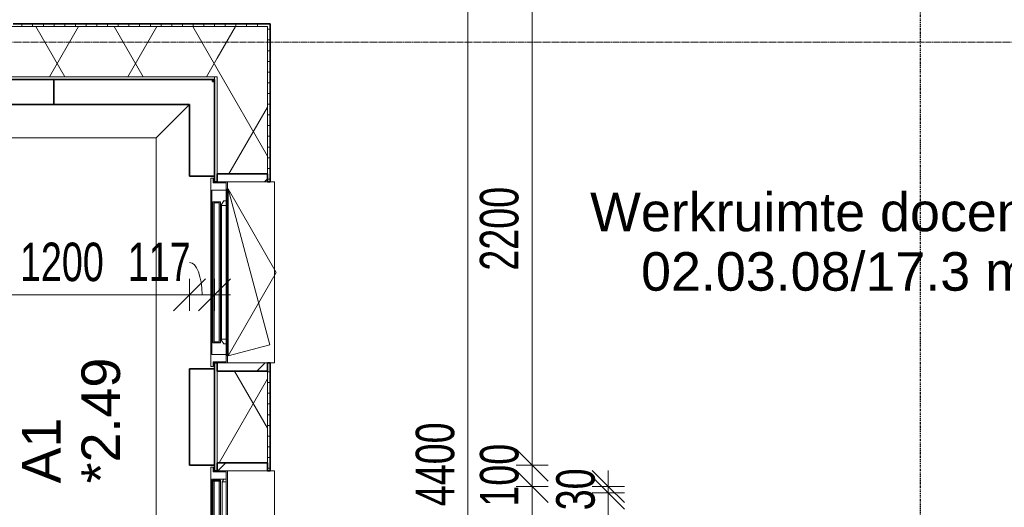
# Model space of a CAD drawing. Header units: millimetres. Extents: x -80560 to 110805, y -11020 to 52719.
# Tile 52 of 182: x 36085 to 40686, y 20153 to 22430. Entities that reach past the tile are written whole.
import ezdxf

# ---------------------------------------------------------------- set-up
doc = ezdxf.new("R2010")
doc.units = ezdxf.units.MM
for name, pattern in [('CENTER2', [20, 8, -4, 4, -4]), ('DASHED2', [6, 4, -2]), ('DASHED2-1', [3, 2, -1])]:
    doc.linetypes.add(name, pattern=pattern)
for name, color, linetype, lineweight in [('A-ANNO-DIMS', 211, 'Continuous', 9), ('A-ANNO-DIMS-100', 211, 'Continuous', 9), ('A-AREA-IDEN', 2, 'Continuous', 9), ('A-DETL-HDLN', 90, 'DASHED2', 18), ('A-FLOR-OVHD', 1, 'DASHED2-1', 18), ('A-GENM', 13, 'Continuous', 18), ('A-GLAZ', 151, 'Continuous', 18), ('A-GLAZ-IDEN', 152, 'Continuous', 18), ('A-GLAZ-SILL', 1, 'Continuous', 18), ('A-WALL', 113, 'Continuous', 35), ('A-WALL-PATT', 111, 'Continuous', 35), ('S-GRID', 1, 'Continuous', 9)]:
    doc.layers.add(name, color=color, linetype=linetype, lineweight=lineweight)
doc.styles.add('Arial', font='arial.ttf', dxfattribs={"height": 180})
doc.styles.add('Arial_6', font='arial.ttf', dxfattribs={"width": 0.7, "height": 180})
doc.dimstyles.new('n3o_1_8_1', dxfattribs={"dimscale": 304.8, "dimtxt": 183.646692, "dimasz": 0.492126, "dimexe": 0.246063, "dimexo": 0.0625, "dimgap": 0.032808, "dimtad": 1, "dimdec": 0, "dimdsep": 46, "dimtxsty": 'Arial_6', "dimblk1": 'OBLIQUE', "dimblk2": 'OBLIQUE', "dimsah": 1, "dimcen": 0.09, "dimdle": 0.246063, "dimazin": 0, "dimtfac": 1, "dimtdec": 4, "dimtix": 1, "dimtmove": 1, "dimatfit": 3, "dimfxl": 0.246063, "dimfxlon": 1, "dimtvp": 1, "dimtolj": 1, "dimtzin": 0, "dimarcsym": 2})
doc.dimstyles.new('n3o_1_8_3', dxfattribs={"dimscale": 304.8, "dimtxt": 183.646692, "dimasz": 0.492126, "dimexe": 0.246063, "dimexo": 0.0625, "dimgap": 0.032808, "dimtad": 1, "dimdec": 0, "dimdsep": 46, "dimtxsty": 'Arial_6', "dimblk1": 'OBLIQUE', "dimblk2": 'OBLIQUE', "dimsah": 1, "dimcen": 0.09, "dimdle": 0.246063, "dimazin": 0, "dimtfac": 1, "dimtdec": 4, "dimtix": 1, "dimtmove": 0, "dimatfit": 3, "dimfxl": 0.246063, "dimfxlon": 1, "dimtvp": 1, "dimtolj": 1, "dimtzin": 0, "dimarcsym": 2})
pattern_1 = [(60, (24894.82, 0), (-274.963, 158.75), []), (120, (24894.82, 0), (-274.963, -158.75), [])]
pattern_2 = [(45, (0, 0), (-141.4214, 141.4214), [])]

# ---------------------------------------------------------------- blocks, each defined once
blk = doc.blocks.new('Basic Wall _ 41_WA_n3o_cladding_vertikaal_random_100mm_oorspronkelijk - ___-31301029-DO_02 tweede verdieping')
at = {"layer": 'A-WALL', "lineweight": 18}
for p, q in [((12091, 22141), (12099, 22149)), ((12099, 22149), (12099, 22141)), ((11829, 21879), (11984, 22034)), ((11829, 9429), (11829, 21879)), ((12099, 21700), (12099, 21668)), ((12101, 21673), (12101, 21668)), ((12099, 20832), (12099, 20800)), ((12101, 20832), (12101, 20827)), ((12099, 20350), (12099, 20318)), ((12101, 20323), (12101, 20318))]:
    blk.add_line(p, q, dxfattribs=at)
blk = doc.blocks.new('merk 1800 vast glas - std-33604156-DO_02 tweede verdieping')
at = {"layer": 'A-GLAZ'}
for p, q in [((-868, 72), (-834, 72)), ((-868, 10), (-868, 72)), ((-834, 72), (-834, 4)), ((834, 72), (868, 72)), ((834, 4), (834, 72)), ((868, 72), (868, 10)), ((-890, 10), (-868, 10)), ((-890, 0), (-890, 10)), ((-834, 4), (-812, 4)), ((-812, 4), (-812, 0)), ((812, 4), (834, 4)), ((812, 0), (812, 4)), ((868, 10), (890, 10)), ((890, 10), (890, 0)), ((-812, 0), (-890, 0)), ((890, 0), (812, 0))]:
    blk.add_line(p, q, dxfattribs=at)
at = {"layer": 'A-GLAZ-SILL'}
for p, q in [((-812, 4), (812, 4)), ((-812, 0), (812, 0))]:
    blk.add_line(p, q, dxfattribs=at)
blk = doc.blocks.new('merk 900 draaikiep - std-30819372-DO_02 tweede verdieping')
at = {"layer": 'A-GLAZ'}
for p, q in [((-362, 0), (-440, 0)), ((-440, 0), (-440, -10)), ((-362, -4), (-362, 0)), ((440, 0), (362, 0)), ((362, 0), (362, -4)), ((440, -10), (440, 0)), ((-440, -10), (-418, -10)), ((-418, -10), (-418, -72)), ((-384, -72), (-384, -4)), ((-384, -4), (-362, -4)), ((362, -4), (384, -4)), ((384, -4), (384, -72)), ((418, -72), (418, -10)), ((418, -10), (440, -10)), ((-418, -72), (-384, -72)), ((384, -72), (418, -72))]:
    blk.add_line(p, q, dxfattribs=at)
at = {"layer": 'A-GLAZ-SILL'}
for p, q in [((362, 0), (-362, 0)), ((362, -4), (-362, -4)), ((-334, -72), (-384, -72)), ((384, -72), (334, -72))]:
    blk.add_line(p, q, dxfattribs=at)
blk = doc.blocks.new('NLRS_41_GM_WPB_spouwlat-SH_generiek_ISR - 235x38-V202-DO_02 tweede verdieping')
at = {"layer": 'A-GENM'}
h = blk.add_hatch(dxfattribs=at)
h.set_pattern_fill('FP_68', color=256, style=0, pattern_type=2)
h.set_pattern_definition(pattern_2)
h.paths.add_polyline_path([(12113, 20789), (12348, 20789), (12348, 20827), (12113, 20827)], flags=0)
for p, q in [((12348, 20827), (12113, 20827)), ((12113, 20827), (12113, 20789)), ((12348, 20789), (12348, 20827)), ((12113, 20789), (12348, 20789))]:
    blk.add_line(p, q, dxfattribs=at)
blk = doc.blocks.new('NLRS_41_GM_WPB_spouwlat-SH_generiek_ISR - 235x38-V203-DO_02 tweede verdieping')
at = {"layer": 'A-GENM'}
h = blk.add_hatch(dxfattribs=at)
h.set_pattern_fill('FP_68', color=256, style=0, pattern_type=2)
h.set_pattern_definition(pattern_2)
h.paths.add_polyline_path([(12113, 21673), (12348, 21673), (12348, 21711), (12113, 21711)], flags=0)
for p, q in [((12348, 21711), (12113, 21711)), ((12113, 21711), (12113, 21673)), ((12113, 21673), (12348, 21673)), ((12348, 21673), (12348, 21711))]:
    blk.add_line(p, q, dxfattribs=at)
blk = doc.blocks.new('NLRS_41_GM_WPB_spouwlat-SH_generiek_ISR - 235x38-V212-DO_02 tweede verdieping')
at = {"layer": 'A-GENM'}
h = blk.add_hatch(dxfattribs=at)
h.set_pattern_fill('FP_68', color=256, style=0, pattern_type=2)
h.set_pattern_definition(pattern_2)
h.paths.add_polyline_path([(12113, 20323), (12348, 20323), (12348, 20361), (12113, 20361)], flags=0)
for p, q in [((12348, 20361), (12113, 20361)), ((12113, 20361), (12113, 20323)), ((12348, 20323), (12348, 20361)), ((12113, 20323), (12348, 20323))]:
    blk.add_line(p, q, dxfattribs=at)
blk = doc.blocks.new('Basic Wall _ 41_WA_n3o_cladding_vertikaal_random_100mm_oorspronkelijk - ___-32742915-DO_02 tweede verdieping')
at = {"layer": 'A-WALL', "lineweight": 18}
for p, q in [((12099, 22149), (12091, 22141)), ((12091, 22149), (12099, 22149)), ((10629, 21879), (10784, 22034)), ((11984, 22034), (11829, 21879)), ((11829, 21879), (10629, 21879))]:
    blk.add_line(p, q, dxfattribs=at)
blk = doc.blocks.new('31_n3o_RT72_raam binnensponning_771017_v3 - Type 1-33563407-DO_02 tweede verdieping')
at = {"layer": 'A-GENM'}
for p, q in [((-372, -72), (-390, -72)), ((-390, -72), (-390, -76)), ((-390, -76), (-372.03, -76)), ((-372.03, -76), (-372, -72)), ((-372, -72), (-372.03, -76)), ((-372.03, -76), (372.03, -76)), ((372, -72), (-372, -72)), ((372.03, -76), (372, -72)), ((390, -72), (372, -72)), ((372, -72), (372.03, -76)), ((372.03, -76), (390, -76)), ((390, -76), (390, -72))]:
    blk.add_line(p, q, dxfattribs=at)
blk = doc.blocks.new('Mobility Plan Swing v2 - Mobility Plan Swing v2-33563420-DO_02 tweede verdieping')
at = {"layer": 'A-GENM'}
for p, q in [((-390, 0), (0, 225.2)), ((-390, 0), (337.7, 195)), ((0, 225.2), (390, 0)), ((390, 0), (337.7, 195))]:
    blk.add_line(p, q, dxfattribs=at)
blk = doc.blocks.new('30_n3o_RT72_glas met glaslat - Type 1-33563412-DO_02 tweede verdieping')
at = {"layer": 'A-GENM'}
for points in [[(329, -11), (329, -5), (-329, -5), (-329, -11), (176.3, -11)], [(329, -41), (329, -35), (-329, -35), (-329, -41), (176.3, -41)]]:
    blk.add_hatch(color=256, dxfattribs=at).paths.add_polyline_path(points, flags=0)
for p, q in [((-0.5, 0), (0.5, 0)), ((-329, -11), (-329, -5)), ((-329, -5), (329, -5)), ((329, -11), (-329, -11)), ((-329, -35), (-329, -11)), ((-329, -41), (-329, -35)), ((-329, -35), (329, -35)), ((329, -41), (-329, -41)), ((-325, -11), (-325, -35)), ((325, -35), (325, -11)), ((329, -11), (329, -5)), ((329, -11), (329, -35)), ((329, -41), (329, -35))]:
    blk.add_line(p, q, dxfattribs=at)
blk = doc.blocks.new('DPWP_30_n3o_RT72_glas met glaslat Frame1 - Type 1-33563415-DO_02 tweede verdieping')
at = {"layer": 'A-GENM'}
for p, q in [((-334, -15), (-317.317, -5)), ((-334, -27), (-334, -15)), ((-312, -27), (-334, -27)), ((-317.317, -5), (-312, -5)), ((312, -5), (-312, -5)), ((-312, -5), (-312, -27)), ((312, -27), (-312, -27)), ((312, -5), (317.317, -5)), ((312, -27), (312, -5)), ((334, -27), (312, -27)), ((317.317, -5), (334, -15)), ((334, -15), (334, -27))]:
    blk.add_line(p, q, dxfattribs=at)
blk = doc.blocks.new('30_n3o_RT72_glas met glaslat - Type 1-33604159-DO_02 tweede verdieping')
at = {"layer": 'A-GENM'}
for points in [[(829, 41), (-829, 41), (-829, 35), (829, 35)], [(829, 11), (-829, 11), (-829, 5), (829, 5)]]:
    blk.add_hatch(color=256, dxfattribs=at).paths.add_polyline_path(points, flags=0)
for p, q in [((829, 41), (-829, 41)), ((-829, 41), (-829, 35)), ((-825, 41), (-829, 41)), ((-829, 41), (-829, 5)), ((-829, 35), (829, 35)), ((829, 11), (-829, 11)), ((-829, 11), (-829, 5)), ((-829, 5), (829, 5)), ((-829, 5), (-825, 5)), ((-825, 5), (-825, 41)), ((829, 41), (825, 41)), ((825, 41), (825, 5)), ((825, 5), (829, 5)), ((829, 35), (829, 41)), ((829, 5), (829, 41)), ((829, 5), (829, 11))]:
    blk.add_line(p, q, dxfattribs=at)
blk = doc.blocks.new('DPWP_30_n3o_RT72_glas met glaslat Frame1 - Type 1-33604162-DO_02 tweede verdieping')
at = {"layer": 'A-GENM'}
for p, q in [((-822, 27), (-834, 27)), ((-834, 15), (-822, 7.8)), ((822, 27), (-822, 27)), ((-822, 27), (-822, 7.8)), ((-822, 7.8), (-822, 27)), ((-822, 7.8), (822, 7.8)), ((822, 7.8), (822, 27)), ((834, 27), (822, 27)), ((822, 27), (822, 7.8)), ((822, 7.8), (834, 15))]:
    blk.add_line(p, q, dxfattribs=at)
blk = doc.blocks.new('NLRS_42_GM_ISR_vensterbank_kunststeen-SH_generiek_ISR - 220x20-V484-DO_02 tweede verdieping')
at = {"layer": 'A-GENM'}
for p, q in [((-861, 0), (873, 0)), ((-873, -220), (-873, -199.5)), ((873, -220), (-873, -220)), ((873, -199.5), (873, -220))]:
    blk.add_line(p, q, dxfattribs=at)
blk = doc.blocks.new('NLRS_42_GM_ISR_vensterbank_kunststeen-SH_generiek_ISR - 220x20-V486-DO_02 tweede verdieping')
at = {"layer": 'A-GENM'}
for p, q in [((-423, 0), (-390, 0)), ((390, 0), (423, 0)), ((-423, -220), (-423, -199.5)), ((423, -220), (-423, -220)), ((423, -199.5), (423, -220))]:
    blk.add_line(p, q, dxfattribs=at)
blk = doc.blocks.new('DIMBLOCK315-DO_02 tweede verdieping')
at = {"layer": 'A-ANNO-DIMS-100'}
for p, q in [((38179.5, 22550), (38104.5, 22625)), ((38104.5, 22550), (38254.5, 22550)), ((38179.5, 22550), (38104.5, 22550)), ((38179.5, 18150), (38179.5, 22550)), ((38179.5, 22550), (38254.5, 22475)), ((38179.5, 18150), (38104.5, 18225)), ((38104.5, 18150), (38254.5, 18150)), ((38179.5, 18150), (38104.5, 18150)), ((38179.5, 18150), (38254.5, 18075))]:
    blk.add_line(p, q, dxfattribs=at)
at = {"layer": 'A-ANNO-DIMS-100', "color": 0, "insert": (37935.8, 20157.9), "char_height": 180, "width": 461.094, "attachment_point": 1, "rotation": 90, "line_spacing_factor": 0.941778, "style": 'Arial_6'}
blk.add_mtext('4400', dxfattribs=at)
blk = doc.blocks.new('_Oblique')
at = {"color": 0, "linetype": 'ByBlock', "lineweight": -2}
blk.add_line((-0.5, -0.5), (0.5, 0.5), dxfattribs=at)
blk = doc.blocks.new('DIMBLOCK402-DO_02 tweede verdieping')
at = {"layer": 'A-ANNO-DIMS-100'}
for p, q in [((35678.8, 21145.4), (35753.8, 21220.4)), ((35678.8, 21220.4), (35678.8, 21070.4)), ((35678.8, 21145.4), (35678.8, 21220.4)), ((36878.8, 21145.4), (36953.8, 21220.4)), ((36878.8, 21220.4), (36878.8, 21070.4)), ((36878.8, 21145.4), (36878.8, 21220.4)), ((35603.8, 21145.4), (36878.8, 21145.4)), ((35678.8, 21145.4), (35603.8, 21070.4)), ((36878.8, 21145.4), (36803.8, 21070.4))]:
    blk.add_line(p, q, dxfattribs=at)
at = {"layer": 'A-ANNO-DIMS-100', "color": 0, "insert": (36086.7, 21389.1), "char_height": 180, "width": 461.094, "attachment_point": 1, "line_spacing_factor": 0.941778, "style": 'Arial_6'}
blk.add_mtext('1200', dxfattribs=at)
blk = doc.blocks.new('DIMBLOCK403-DO_02 tweede verdieping')
at = {"layer": 'A-ANNO-DIMS-100'}
for p, q in [((36878.8, 21145.4), (36953.8, 21220.4)), ((36878.8, 21220.4), (36878.8, 21070.4)), ((36878.8, 21145.4), (36878.8, 21220.4)), ((36995.8, 21145.4), (37070.8, 21220.4)), ((36995.8, 21220.4), (36995.8, 21070.4)), ((36995.8, 21145.4), (36995.8, 21220.4)), ((36878.8, 21145.4), (36803.8, 21070.4)), ((36878.8, 21145.4), (37070.8, 21145.4)), ((36995.8, 21145.4), (36920.8, 21070.4))]:
    blk.add_line(p, q, dxfattribs=at)
blk.add_ellipse((36878.8, 21145.4), major_axis=(0, 151.3), ratio=0.387058, start_param=4.712389, end_param=6.283185, dxfattribs=at)
at = {"layer": 'A-ANNO-DIMS-100', "color": 0, "insert": (36590.6, 21389.1), "char_height": 180, "width": 345.821, "attachment_point": 1, "line_spacing_factor": 0.941778, "style": 'Arial_6'}
blk.add_mtext('117', dxfattribs=at)
blk = doc.blocks.new('DIMBLOCK478-DO_02 tweede verdieping')
at = {"layer": 'A-ANNO-DIMS-100'}
for p, q in [((38479.5, 20250), (38404.5, 20325)), ((38554.5, 20250), (38404.5, 20250)), ((38479.5, 18075), (38479.5, 20250)), ((38479.5, 20250), (38554.5, 20175)), ((38479.5, 20250), (38554.5, 20250)), ((38479.5, 18150), (38404.5, 18225)), ((38404.5, 18150), (38554.5, 18150)), ((38479.5, 18150), (38404.5, 18150)), ((38479.5, 18150), (38554.5, 18075))]:
    blk.add_line(p, q, dxfattribs=at)
at = {"layer": 'A-ANNO-DIMS-100', "color": 0, "insert": (38235.8, 19007.9), "char_height": 180, "width": 461.094, "attachment_point": 1, "rotation": 90, "line_spacing_factor": 0.941778, "style": 'Arial_6'}
blk.add_mtext('2100', dxfattribs=at)
blk = doc.blocks.new('DIMBLOCK479-DO_02 tweede verdieping')
at = {"layer": 'A-ANNO-DIMS-100'}
for p, q in [((38479.5, 20350), (38404.5, 20425)), ((38554.5, 20350), (38404.5, 20350)), ((38479.5, 20250), (38479.5, 20350)), ((38479.5, 20350), (38554.5, 20275)), ((38479.5, 20350), (38554.5, 20350)), ((38479.5, 20250), (38404.5, 20325)), ((38554.5, 20250), (38404.5, 20250)), ((38479.5, 20250), (38554.5, 20175)), ((38479.5, 20250), (38554.5, 20250))]:
    blk.add_line(p, q, dxfattribs=at)
at = {"layer": 'A-ANNO-DIMS-100', "color": 0, "insert": (38235.8, 20155.9), "char_height": 180, "width": 345.821, "attachment_point": 1, "rotation": 90, "line_spacing_factor": 0.941778, "style": 'Arial_6'}
blk.add_mtext('100', dxfattribs=at)
blk = doc.blocks.new('DIMBLOCK480-DO_02 tweede verdieping')
at = {"layer": 'A-ANNO-DIMS-100'}
for p, q in [((38479.5, 22550), (38404.5, 22625)), ((38479.5, 20350), (38479.5, 22625)), ((38404.5, 22550), (38554.5, 22550)), ((38479.5, 22550), (38404.5, 22550)), ((38479.5, 22550), (38554.5, 22475)), ((38479.5, 20350), (38404.5, 20425)), ((38554.5, 20350), (38404.5, 20350)), ((38479.5, 20350), (38554.5, 20275)), ((38479.5, 20350), (38554.5, 20350))]:
    blk.add_line(p, q, dxfattribs=at)
at = {"layer": 'A-ANNO-DIMS-100', "color": 0, "insert": (38235.8, 21257.9), "char_height": 180, "width": 461.094, "attachment_point": 1, "rotation": 90, "line_spacing_factor": 0.941778, "style": 'Arial_6'}
blk.add_mtext('2200', dxfattribs=at)
blk = doc.blocks.new('DIMBLOCK482-DO_02 tweede verdieping')
at = {"layer": 'A-ANNO-DIMS-100'}
for p, q in [((38835.9, 20220), (38760.9, 20295)), ((38910.9, 20220), (38760.9, 20220)), ((38835.9, 18170), (38835.9, 20220)), ((38835.9, 20220), (38910.9, 20145)), ((38835.9, 20220), (38910.9, 20220)), ((38835.9, 18170), (38760.9, 18245)), ((38910.9, 18170), (38760.9, 18170)), ((38835.9, 18170), (38910.9, 18095)), ((38835.9, 18170), (38910.9, 18170))]:
    blk.add_line(p, q, dxfattribs=at)
at = {"layer": 'A-ANNO-DIMS-100', "color": 0, "insert": (38592.2, 19002.9), "char_height": 180, "width": 461.094, "attachment_point": 1, "rotation": 90, "line_spacing_factor": 0.941778, "style": 'Arial_6'}
blk.add_mtext('2050', dxfattribs=at)
blk = doc.blocks.new('DIMBLOCK483-DO_02 tweede verdieping')
at = {"layer": 'A-ANNO-DIMS-100'}
for p, q in [((38835.9, 20250), (38760.9, 20325)), ((38835.9, 20220), (38760.9, 20295)), ((38835.9, 20220), (38835.9, 20325)), ((38910.9, 20250), (38760.9, 20250)), ((38835.9, 20250), (38910.9, 20175)), ((38835.9, 20250), (38910.9, 20250)), ((38910.9, 20220), (38760.9, 20220)), ((38835.9, 20220), (38910.9, 20145)), ((38835.9, 20220), (38910.9, 20220))]:
    blk.add_line(p, q, dxfattribs=at)
at = {"layer": 'A-ANNO-DIMS-100', "color": 0, "insert": (38592.2, 20138.9), "char_height": 180, "width": 230.547, "attachment_point": 1, "rotation": 90, "line_spacing_factor": 0.941778, "style": 'Arial_6'}
blk.add_mtext('30', dxfattribs=at)

msp = doc.modelspace()

# ---------------------------------------------------------------- hatches: boundary and pattern name
at = {"layer": 'A-WALL-PATT', "lineweight": 18}
h = msp.add_hatch(dxfattribs=at)
h.set_pattern_fill('FP_137', color=256, angle=90, style=0, pattern_type=2)
h.set_pattern_definition([(90, (36395.82, 22151), (-50, 2e-13), [])])
h.paths.add_polyline_path([(36995.8, 22398), (37242.8, 22398), (37242.8, 22410.5), (36042.8, 22410.5), (36042.8, 22398), (36596.5, 22398)], flags=0)
h = msp.add_hatch(dxfattribs=at)
h.set_pattern_fill('FP_84', color=256, angle=90, style=0, pattern_type=2)
h.set_pattern_definition([(1e-13, (36995.82, 16185.5), (-9e-14, 50), [])])
h.paths.add_polyline_path([(37255.3, 9960.5), (37255.3, 11377), (37242.8, 11377), (37242.8, 9960.5)], flags=0)
h.paths.add_polyline_path([(37255.3, 14023), (37255.3, 14977), (37242.8, 14977), (37242.8, 14023)], flags=0)
h.paths.add_polyline_path([(37242.8, 16723), (37255.3, 16723), (37255.3, 18577), (37242.8, 18577), (37242.8, 16761)], flags=0)
h.paths.add_polyline_path([(37242.8, 20323), (37255.3, 20323), (37255.3, 20827), (37242.8, 20827), (37242.8, 20361)], flags=0)
h.paths.add_polyline_path([(37255.3, 21673), (37255.3, 22410.5), (37242.8, 22410.5), (37242.8, 21673)], flags=0)
h = msp.add_hatch(dxfattribs=at)
h.set_pattern_fill('FP_2', color=256, style=0, pattern_type=2)
h.set_pattern_definition(pattern_1)
h.paths.add_polyline_path([(36995.8, 22163), (37007.8, 22163), (37007.8, 22398), (35807.8, 22398), (35807.8, 22163), (36596.5, 22163)], flags=0)
h = msp.add_hatch(dxfattribs=at)
h.set_pattern_fill('FP_2', color=256, style=0, pattern_type=2)
h.set_pattern_definition(pattern_1)
h.paths.add_polyline_path([(37007.8, 9948), (37242.8, 9948), (37242.8, 11339), (37007.8, 11339), (37007.8, 9960.5)], flags=0)
h.paths.add_polyline_path([(37007.8, 14061), (37242.8, 14061), (37242.8, 14939), (37007.8, 14939), (37007.8, 14921.3)], flags=0)
h.paths.add_polyline_path([(37007.8, 16761), (37242.8, 16761), (37242.8, 18539), (37007.8, 18539), (37007.8, 16920.9)], flags=0)
h.paths.add_polyline_path([(37183.8, 20361), (37242.8, 20361), (37242.8, 20789), (37007.8, 20789), (37007.8, 20361)], flags=0)
h.paths.add_polyline_path([(37242.8, 21711), (37242.8, 22398), (37007.8, 22398), (37007.8, 21711), (37183.8, 21711)], flags=0)
h = msp.add_hatch(dxfattribs=at)
h.set_pattern_fill('FP_138', color=256, style=0, pattern_type=2)
h.set_pattern_definition([(2e-13, (36395.82, 22151), (-2e-13, 50), [])])
h.paths.add_polyline_path([(36995.8, 22151), (36995.8, 22163), (35795.8, 22163), (35795.8, 22151), (36596.5, 22151)], flags=0)
h = msp.add_hatch(dxfattribs=at)
h.set_pattern_fill('FP_83', color=256, style=0, pattern_type=2)
h.set_pattern_definition([(270, (36995.82, 16185.5), (50, 9e-14), [])])
h.paths.add_polyline_path([(37007.8, 9713), (37007.8, 11377), (36995.8, 11377), (36995.8, 9713)], flags=0)
h.paths.add_polyline_path([(36995.8, 14023), (37007.8, 14023), (37007.8, 14977), (36995.8, 14977), (36995.8, 14921.3)], flags=0)
h.paths.add_polyline_path([(37007.8, 16723), (37007.8, 18577), (36995.8, 18577), (36995.8, 16723)], flags=0)
h.paths.add_polyline_path([(36995.8, 20323), (37007.8, 20323), (37007.8, 20827), (36995.8, 20827), (36995.8, 20586.8)], flags=0)
h.paths.add_polyline_path([(37007.8, 21673), (37007.8, 22163), (36995.8, 22163), (36995.8, 21673)], flags=0)

# ---------------------------------------------------------------- linework, layer by layer
at = {"layer": 'A-DETL-HDLN'}
msp.add_line((46694.8, 22325), (34894.8, 22325), dxfattribs=at)
at = {"layer": 'A-FLOR-OVHD'}
for p, q in [((36723.8, 21879), (35523.8, 21879)), ((36723.8, 9429), (36723.8, 21879))]:
    msp.add_line(p, q, dxfattribs=at)
at = {"layer": 'A-WALL'}
for p, q in [((37255.3, 22410.5), (36055.3, 22410.5)), ((37255.3, 21673), (37255.3, 22410.5)), ((36995.8, 22151), (35795.8, 22151)), ((36244.8, 22151), (36244.8, 22034)), ((36985.8, 22141), (36985.8, 22151)), ((36995.8, 22141), (36985.8, 22141)), ((36995.8, 22151), (36995.8, 21673)), ((35678.8, 22034), (36878.8, 22034)), ((36878.8, 22034), (36878.8, 21700)), ((36878.8, 21700), (36995.8, 21700)), ((36995.8, 21673), (37007.8, 21673)), ((37007.8, 21673), (37007.8, 21711)), ((37007.8, 21711), (37242.8, 21711)), ((37242.8, 21711), (37242.8, 21673)), ((37242.8, 21673), (37255.3, 21673)), ((36995.8, 20800), (36878.8, 20800)), ((36878.8, 20800), (36878.8, 20350)), ((37007.8, 20827), (36995.8, 20827)), ((36995.8, 20827), (36995.8, 20323)), ((37007.8, 20789), (37007.8, 20827)), ((37255.3, 20827), (37242.8, 20827)), ((37242.8, 20827), (37242.8, 20789)), ((37255.3, 20323), (37255.3, 20827)), ((37242.8, 20789), (37007.8, 20789)), ((36878.8, 20350), (36995.8, 20350)), ((37007.8, 20323), (37007.8, 20361)), ((37007.8, 20361), (37242.8, 20361)), ((37242.8, 20361), (37242.8, 20323)), ((36995.8, 20323), (37007.8, 20323)), ((37242.8, 20323), (37255.3, 20323))]:
    msp.add_line(p, q, dxfattribs=at)
at = {"layer": 'A-WALL', "lineweight": 18}
for p, q in [((36042.8, 22398), (37242.8, 22398)), ((37242.8, 22398), (37242.8, 21711)), ((35807.8, 22163), (37007.8, 22163)), ((37007.8, 22163), (37007.8, 21711)), ((37007.8, 21668), (37007.8, 21673)), ((37007.8, 20827), (37007.8, 20832)), ((37007.8, 20789), (37007.8, 20361)), ((37242.8, 20789), (37242.8, 20361)), ((37007.8, 20318), (37007.8, 20323))]:
    msp.add_line(p, q, dxfattribs=at)
at = {"layer": 'S-GRID', "linetype": 'CENTER2', "lineweight": 25}
msp.add_line((40294.8, 4383.3), (40294.8, 52119.1), dxfattribs=at)

# ---------------------------------------------------------------- block references
at = {"layer": 'A-GENM'}
for name in ['NLRS_41_GM_WPB_spouwlat-SH_generiek_ISR - 235x38-V203-DO_02 tweede verdieping', 'NLRS_41_GM_WPB_spouwlat-SH_generiek_ISR - 235x38-V202-DO_02 tweede verdieping', 'NLRS_41_GM_WPB_spouwlat-SH_generiek_ISR - 235x38-V212-DO_02 tweede verdieping']:
    msp.add_blockref(name, (24894.8, 0), dxfattribs=at)
for name, p, rotation in [('NLRS_42_GM_ISR_vensterbank_kunststeen-SH_generiek_ISR - 220x20-V486-DO_02 tweede verdieping', (37055.8, 21250), 89.99999999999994), ('31_n3o_RT72_raam binnensponning_771017_v3 - Type 1-33563407-DO_02 tweede verdieping', (36982.8, 21250), 90.00000000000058), ('Mobility Plan Swing v2 - Mobility Plan Swing v2-33563420-DO_02 tweede verdieping', (37058.8, 21250), 270.0000000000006), ('30_n3o_RT72_glas met glaslat - Type 1-33563412-DO_02 tweede verdieping', (36982.8, 21250), 90.00000000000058), ('DPWP_30_n3o_RT72_glas met glaslat Frame1 - Type 1-33563415-DO_02 tweede verdieping', (37023.8, 21250), 90.00000000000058), ('NLRS_42_GM_ISR_vensterbank_kunststeen-SH_generiek_ISR - 220x20-V484-DO_02 tweede verdieping', (37055.8, 19450), 89.99999999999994), ('30_n3o_RT72_glas met glaslat - Type 1-33604159-DO_02 tweede verdieping', (36982.8, 19450), 270.0000000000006), ('DPWP_30_n3o_RT72_glas met glaslat Frame1 - Type 1-33604162-DO_02 tweede verdieping', (37023.8, 19450), 270.0000000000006)]:
    msp.add_blockref(name, p, dxfattribs=dict(at, rotation=rotation))
at = {"layer": 'A-GLAZ'}
for name, p, rotation in [('merk 900 draaikiep - std-30819372-DO_02 tweede verdieping', (36978.8, 21250), 90.00000000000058), ('merk 1800 vast glas - std-33604156-DO_02 tweede verdieping', (36978.8, 19450), 270.0000000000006)]:
    msp.add_blockref(name, p, dxfattribs=dict(at, rotation=rotation))
at = {"layer": 'A-WALL', "lineweight": 18}
for name in ['Basic Wall _ 41_WA_n3o_cladding_vertikaal_random_100mm_oorspronkelijk - ___-32742915-DO_02 tweede verdieping', 'Basic Wall _ 41_WA_n3o_cladding_vertikaal_random_100mm_oorspronkelijk - ___-31301029-DO_02 tweede verdieping']:
    msp.add_blockref(name, (24894.8, 0), dxfattribs=at)

# ---------------------------------------------------------------- texts
at = {"layer": 'A-AREA-IDEN', "char_height": 180, "attachment_point": 1, "style": 'Arial'}
for s, insert, width in [('Werkruimte docenten', (38750.7, 21622.3), 2829.957), ('02.03.08/17.3 m²', (38988.9, 21344.5), 2260.759)]:
    msp.add_mtext(s, dxfattribs=dict(at, insert=insert, width=width))
at = {"layer": 'A-GLAZ-IDEN', "lineweight": 9, "char_height": 180, "attachment_point": 1, "rotation": 90, "style": 'Arial'}
for s, insert, width in [('*2.49', (36374, 20264.6), 697.468), ('A1', (36096.1, 20264.6), 368.776)]:
    msp.add_mtext(s, dxfattribs=dict(at, insert=insert, width=width))

# ---------------------------------------------------------------- dimensions: what is measured, and where the dimension line sits
at = {"layer": 'A-ANNO-DIMS'}
for base, p1, p2, override, picture, middle in [((38179.5, 22550), (38104.5, 18150), (38104.5, 22550), {"dimpost": '<>', "dimfxl": 4400}, 'DIMBLOCK315-DO_02 tweede verdieping', (38077.6, 20350)), ((38479.5, 22550), (38554.5, 20350), (38404.5, 22550), {"dimpost": '<>', "dimfxl": 2205.107707}, 'DIMBLOCK480-DO_02 tweede verdieping', (38377.6, 21450)), ((38479.5, 20350), (38554.5, 20250), (38554.5, 20350), {"dimpost": '<>', "dimfxl": 100}, 'DIMBLOCK479-DO_02 tweede verdieping', (38377.6, 20300)), ((38835.9, 20250), (38910.9, 20220), (38910.9, 20250), {"dimpost": '<>', "dimfxl": 30}, 'DIMBLOCK483-DO_02 tweede verdieping', (38733.9, 20235)), ((38479.5, 20250), (38404.5, 18150), (38554.5, 20250), {"dimpost": '<>', "dimfxl": 2105.350327}, 'DIMBLOCK478-DO_02 tweede verdieping', (38377.6, 19200)), ((38835.9, 20220), (38910.9, 18170), (38910.9, 20220), {"dimpost": '<>', "dimfxl": 2050}, 'DIMBLOCK482-DO_02 tweede verdieping', (38734, 19195))]:
    dim = msp.add_linear_dim(base=base, p1=p1, p2=p2, angle=90, dimstyle='n3o_1_8_3', override=override, dxfattribs=at)
    dim.commit()
    dim.dimension.update_dxf_attribs({"geometry": picture, "text_midpoint": middle})
dim = msp.add_linear_dim(base=(36878.8, 21145.4), p1=(35678.8, 21220.4), p2=(36878.8, 21220.4), dimstyle='n3o_1_8_3', override={"dimpost": '<>', "dimfxl": 1200}, dxfattribs=at)
dim.commit()
dim.dimension.update_dxf_attribs({"geometry": 'DIMBLOCK402-DO_02 tweede verdieping', "text_midpoint": (36278.8, 21247.3)})
dim = msp.add_linear_dim(base=(36995.8, 21145.4), p1=(36878.8, 21220.4), p2=(36995.8, 21220.4), dimstyle='n3o_1_8_1', override={"dimpost": '<>', "dimfxl": 117}, dxfattribs=at)
dim.commit()
dim.dimension.update_dxf_attribs({"geometry": 'DIMBLOCK403-DO_02 tweede verdieping', "text_midpoint": (36763.5, 21269.1), "dimtype": 160})

doc.saveas('drawing.dxf')
